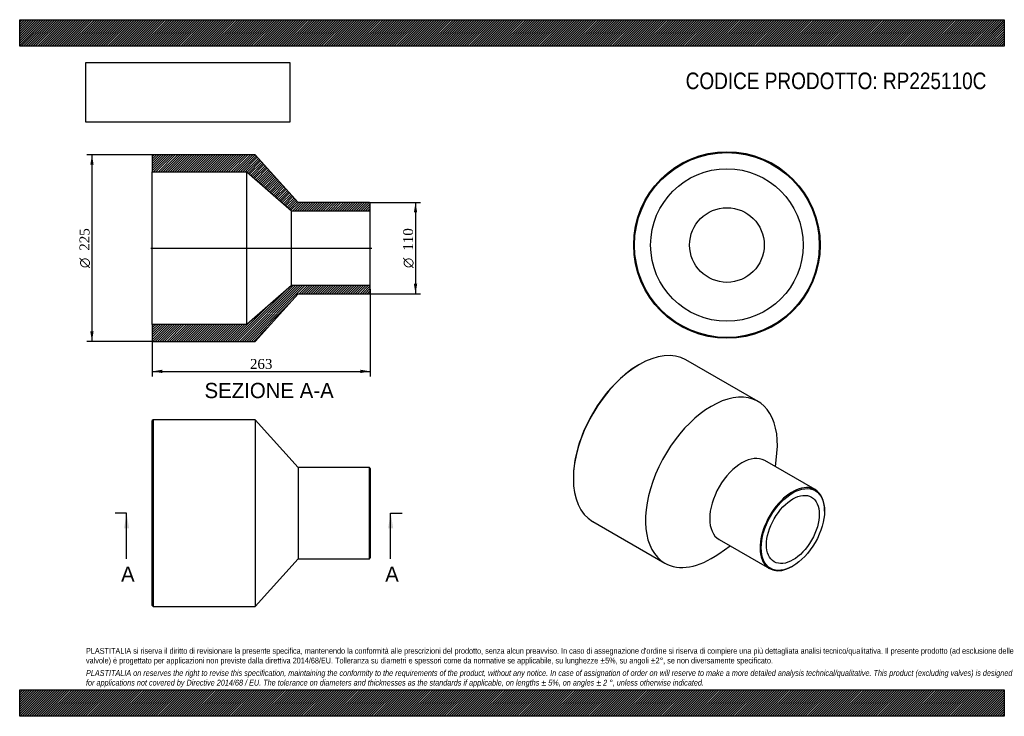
# Model space of a CAD drawing. Header units: millimetres. Extents: x 0 to 1188, y 0 to 840.
import ezdxf
from ezdxf.enums import TextEntityAlignment as Align
from ezdxf.lldxf.tags import DXFTag

# ---------------------------------------------------------------- set-up
doc = ezdxf.new("R2010")
doc.units = ezdxf.units.MM
doc.header["$LTSCALE"] = 4
for name, color, linetype in [('Default', 7, 'Continuous'), ('DV4_Default', 7, 'Continuous'), ('RP225110C', 7, 'Continuous')]:
    doc.layers.add(name, color=color, linetype=linetype)
doc.styles.add('SEACAD_Solid_Edge_ANSI', font='seans.ttf')
doc.styles.add('SEACAD_Solid_Edge_ANSI1_Symbols', font='semeca1.ttf')
doc.styles.add('SEACAD_Times_New_Roman', font='times.ttf')
tags = doc.linetypes.add('CENTER2', pattern=[28.575, 19.05, -3.175, 3.175, -3.175]).pattern_tags.tags
tags[10:11] = [DXFTag(74, 4), DXFTag(75, 0), DXFTag(340, '0'), DXFTag(46, 0.0), DXFTag(50, 0.0), DXFTag(44, 0.0), DXFTag(45, 0.0)]
tags[8:9] = [DXFTag(74, 4), DXFTag(75, 0), DXFTag(340, '0'), DXFTag(46, 0.0), DXFTag(50, 0.0), DXFTag(44, 0.0), DXFTag(45, 0.0)]
tags[6:7] = [DXFTag(74, 4), DXFTag(75, 0), DXFTag(340, '0'), DXFTag(46, 0.0), DXFTag(50, 0.0), DXFTag(44, 0.0), DXFTag(45, 0.0)]
tags[4:5] = [DXFTag(74, 4), DXFTag(75, 0), DXFTag(340, '0'), DXFTag(46, 0.0), DXFTag(50, 0.0), DXFTag(44, 0.0), DXFTag(45, 0.0)]
doc.dimstyles.new('ANSImm', dxfattribs={"dimtxt": 12, "dimasz": 12, "dimexe": 6, "dimexo": 0, "dimgap": 3, "dimtad": 1, "dimdsep": 46, "dimtxsty": 'SEACAD_Times_New_Roman', "dimblk1": '_SE_FILLED', "dimblk2": '_SE_FILLED', "dimsah": 1, "dimcen": 6, "dimazin": 0, "dimtfac": 0.85, "dimtdec": 3, "dimtofl": 0, "dimtmove": 0, "dimatfit": 3, "dimfxl": 1, "dimarcsym": 0})
picture_1 = doc.add_image_def('image1.jpg', size_in_pixel=(4302, 1260))

# ---------------------------------------------------------------- blocks, each defined once
blk = doc.blocks.new('SE')
at = {"layer": 'RP225110C', "color": 7, "linetype": 'Continuous'}
for p, q in [((161, 357.5), (160, 356.5)), ((160, 133.5), (160, 356.5)), ((161, 357.5), (161, 132.5)), ((284, 357.5), (161, 357.5)), ((284, 357.5), (284, 132.5)), ((336, 300), (284, 357.5)), ((336, 300), (336, 190)), ((422, 300), (336, 300)), ((422, 190), (422, 300)), ((423, 299), (422, 300)), ((423, 299), (423, 191)), ((422, 190), (423, 191)), ((284, 132.5), (336, 190)), ((336, 190), (422, 190)), ((160, 133.5), (161, 132.5)), ((161, 132.5), (284, 132.5))]:
    blk.add_line(p, q, dxfattribs=at)
blk = doc.blocks.new('SE1')
at = {"layer": 'RP225110C', "color": 7, "linetype": 'Continuous'}
for p, q in [((890.9, 379.5), (803.9, 429.7)), ((747.6, 424.1), (746.9, 423.7)), ((912.1, 300.8), (913.6, 317.4)), ((959.7, 273.3), (898.9, 308.5)), ((668.1, 287.2), (668.1, 286.3)), ((971.1, 247.3), (971.1, 248.2)), ((691.4, 234.8), (778.4, 184.6)), ((843.5, 195.9), (857.1, 205.5)), ((843.9, 213.2), (904.7, 178.1)), ((932.2, 180.8), (932.9, 181.2))]:
    blk.add_line(p, q, dxfattribs=at)
for centre, major_axis, start_param, end_param in [((747.6, 332.3), (-56.3, -97.4), 3.141593, 6.283185), ((746.9, 332.7), (55.8, 96.6), 0.785398, 2.356195), ((834.6, 282.1), (-56.3, -97.4), 2.24389, 6.283185), ((871.4, 260.8), (-27.5, -47.6), 3.141593, 6.283185), ((932.2, 225.7), (27.5, 47.6), 0, 3.926991), ((932.2, 225.7), (27.5, 47.6), 5.497787, 6.283185), ((834.6, 282.1), (-56.3, -97.4), 0, 0.897703)]:
    blk.add_ellipse(centre, major_axis=major_axis, ratio=0.57735, start_param=start_param, end_param=end_param, dxfattribs=at)
for major_axis in [(-27, -46.8), (-22.5, -39)]:
    blk.add_ellipse((932.9, 225.3), major_axis=major_axis, ratio=0.57735, dxfattribs=at)
blk = doc.blocks.new('SE2')
at = {"layer": 'RP225110C', "color": 7, "linetype": 'Continuous'}
for radius in [112.5, 111.5, 92, 45]:
    blk.add_circle((853.3, 568.3), radius, dxfattribs=at)
blk = doc.blocks.new('SE4')
at = {"color": 7, "linetype": 'Continuous', "style": 'SEACAD_Solid_Edge_ANSI'}
blk.add_text('A', height=18.4, dxfattribs=at).set_placement((122.3, 180.6), align=Align.TOP_LEFT)
blk = doc.blocks.new('SE5')
at = {"color": 7, "linetype": 'Continuous', "style": 'SEACAD_Solid_Edge_ANSI'}
blk.add_text('A', height=18.4, dxfattribs=at).set_placement((441, 180.6), align=Align.TOP_LEFT)
blk = doc.blocks.new('SEANNOT_GROUP')
at = {"linetype": 'Continuous'}
blk.add_hatch(color=7, dxfattribs=at).paths.add_polyline_path([(132, 226.6), (129, 245), (125.9, 226.6)])
at = {"color": 7, "linetype": 'Continuous'}
blk.add_lwpolyline([(129, 189.8), (129, 245)], dxfattribs=at)
blk = doc.blocks.new('SEANNOT_GROUP1')
at = {"linetype": 'Continuous'}
blk.add_hatch(color=7, dxfattribs=at).paths.add_polyline_path([(450.7, 226.6), (447.6, 245), (444.5, 226.6)])
at = {"color": 7, "linetype": 'Continuous'}
blk.add_lwpolyline([(447.6, 189.8), (447.6, 245)], dxfattribs=at)
blk = doc.blocks.new('SE3')
at = {"layer": 'Default', "color": 7, "linetype": 'CENTER2'}
for p, q in [((129, 245), (115.2, 245)), ((447.6, 245), (461.4, 245))]:
    blk.add_line(p, q, dxfattribs=at)
at = {"layer": 'Default', "color": 7, "linetype": 'CENTER2', "const_width": 0.0001}
blk.add_lwpolyline([(129, 245), (447.6, 245)], dxfattribs=at)
at = {"layer": 'Default'}
for name in ['SEANNOT_GROUP', 'SEANNOT_GROUP1', 'SE4', 'SE5']:
    blk.add_blockref(name, (0, 0), dxfattribs=at)
blk = doc.blocks.new('SE6')
at = {"layer": 'RP225110C', "linetype": 'Continuous'}
h = blk.add_hatch(dxfattribs=at)
h.set_pattern_fill('LINE', scale=0.62992, angle=45, style=0)
h.paths.add_polyline_path([(336, 619.6), (284, 677.1), (161, 677.1), (160, 676.1), (160, 656.6), (274, 656.6), (328, 609.6), (423, 609.6), (423, 618.6), (422, 619.6)])
h = blk.add_hatch(dxfattribs=at)
h.set_pattern_fill('LINE', scale=0.62992, angle=45, style=0)
h.paths.add_polyline_path([(284, 452.1), (336, 509.6), (422, 509.6), (423, 510.6), (423, 519.6), (328, 519.6), (274, 472.6), (160, 472.6), (160, 453.1), (161, 452.1)])
at = {"layer": 'DV4_Default', "color": 7, "linetype": 'CENTER2'}
blk.add_line((158.2, 564.6), (424.7, 564.6), dxfattribs=at)
at = {"layer": 'RP225110C', "color": 7, "linetype": 'Continuous'}
for p, q in [((160, 676.1), (161, 677.1)), ((160, 676.1), (160, 656.6)), ((284, 677.1), (161, 677.1)), ((336, 619.6), (284, 677.1)), ((160, 472.6), (160, 656.6)), ((160, 656.6), (274, 656.6)), ((274, 472.6), (274, 656.6)), ((274, 656.6), (328, 609.6)), ((422, 619.6), (336, 619.6)), ((422, 619.6), (423, 618.6)), ((423, 609.6), (423, 618.6)), ((328, 519.6), (328, 609.6)), ((328, 609.6), (423, 609.6)), ((423, 519.6), (423, 609.6)), ((328, 519.6), (274, 472.6)), ((423, 519.6), (328, 519.6)), ((423, 510.6), (423, 519.6)), ((284, 452.1), (336, 509.6)), ((336, 509.6), (422, 509.6)), ((423, 510.6), (422, 509.6)), ((274, 472.6), (160, 472.6)), ((160, 472.6), (160, 453.1)), ((161, 452.1), (160, 453.1)), ((161, 452.1), (284, 452.1))]:
    blk.add_line(p, q, dxfattribs=at)
blk = doc.blocks.new('GDimGGroup')
at = {"layer": 'Default', "linetype": 'Continuous'}
for points in [[(479.6, 607.6), (477.6, 619.6), (475.6, 607.6)], [(479.6, 521.6), (475.6, 521.6), (477.6, 509.6)]]:
    blk.add_hatch(color=7, dxfattribs=at).paths.add_polyline_path(points)
at = {"layer": 'Default', "color": 7, "linetype": 'Continuous'}
for p, q in [((422, 619.6), (483.6, 619.6)), ((477.6, 619.6), (477.6, 509.6)), ((422, 509.6), (483.6, 509.6))]:
    blk.add_line(p, q, dxfattribs=at)
for s, style, p in [('110', 'SEACAD_Times_New_Roman', (462.6, 561.4)), ('O', 'SEACAD_Solid_Edge_ANSI1_Symbols', (462.6, 540.5))]:
    blk.add_text(s, height=12, rotation=90, dxfattribs=dict(at, style=style)).set_placement(p, align=Align.TOP_LEFT)
blk = doc.blocks.new('DMBLK211')
at = {"layer": 'Default', "linetype": 'Continuous'}
for points in [[(172, 413.9), (172, 417.9), (160, 415.9)], [(411, 413.9), (423, 415.9), (411, 417.9)]]:
    blk.add_hatch(color=7, dxfattribs=at).paths.add_polyline_path(points)
at = {"layer": 'Default', "color": 7, "linetype": 'Continuous'}
for p, q in [((423, 515.1), (423, 409.9)), ((160, 462.9), (160, 409.9)), ((160, 415.9), (423, 415.9))]:
    blk.add_line(p, q, dxfattribs=at)
at = {"layer": 'Default', "color": 7, "linetype": 'Continuous', "style": 'SEACAD_Times_New_Roman'}
blk.add_text('263', height=12, dxfattribs=at).set_placement((277.8, 430.9), align=Align.TOP_LEFT)
blk = doc.blocks.new('_SE_FILLED')
at = {"color": 0}
blk.add_line((0, 0), (-1, 0), dxfattribs=at)
blk.add_solid([(0, 0), (-1, -0.1665), (-1, 0.1665), (0, 0)], dxfattribs=at)
blk = doc.blocks.new('GDimGGroup1')
at = {"layer": 'Default', "linetype": 'Continuous'}
for points in [[(85.2, 665.1), (89.2, 665.1), (87.2, 677.1)], [(85.2, 464.1), (87.2, 452.1), (89.2, 464.1)]]:
    blk.add_hatch(color=7, dxfattribs=at).paths.add_polyline_path(points)
at = {"layer": 'Default', "color": 7, "linetype": 'Continuous'}
for p, q in [((161, 677.1), (81.2, 677.1)), ((87.2, 677.1), (87.2, 452.1)), ((161, 452.1), (81.2, 452.1))]:
    blk.add_line(p, q, dxfattribs=at)
for s, style, p in [('225', 'SEACAD_Times_New_Roman', (72.2, 561.4)), ('O', 'SEACAD_Solid_Edge_ANSI1_Symbols', (72.2, 540.5))]:
    blk.add_text(s, height=12, rotation=90, dxfattribs=dict(at, style=style)).set_placement(p, align=Align.TOP_LEFT)

msp = doc.modelspace()

# ---------------------------------------------------------------- hatches: boundary and pattern name
at = {"layer": 'Default', "linetype": 'Continuous'}
h = msp.add_hatch(dxfattribs=at)
h.set_pattern_fill('LINE', scale=0.629921, angle=45, style=0)
h.paths.add_polyline_path([(1188, 808), (1188, 840), (0, 840), (0, 808)])
for points in [[(1188, 808), (1188, 840), (0, 840), (0, 808)], [(1188, 0), (1188, 32), (0, 32), (0, 0)]]:
    msp.add_hatch(color=7, dxfattribs=at).paths.add_polyline_path(points)
h = msp.add_hatch(dxfattribs=at)
h.set_pattern_fill('LINE', scale=0.629921, angle=45, style=0)
h.paths.add_polyline_path([(1188, 0), (1188, 32), (0, 32), (0, 0)])

# ---------------------------------------------------------------- linework, layer by layer
at = {"layer": 'Default', "color": 7, "linetype": 'Continuous'}
for p, q in [((0, 840), (1188, 840)), ((0, 808), (0, 840)), ((1188, 840), (1188, 808)), ((1188, 808), (0, 808)), ((0, 32), (1188, 32)), ((0, 0), (0, 32)), ((1188, 32), (1188, 0)), ((1188, 0), (0, 0))]:
    msp.add_line(p, q, dxfattribs=at)

# ---------------------------------------------------------------- block references
at = {"layer": 'Default'}
for name in ['SE2', 'GDimGGroup1', 'SE6', 'GDimGGroup', 'SE1', 'SE', 'SE3']:
    msp.add_blockref(name, (0, 0), dxfattribs=at)

# ---------------------------------------------------------------- texts
at = {"layer": 'Default', "color": 7, "linetype": 'Continuous', "style": 'SEACAD_Solid_Edge_ANSI'}
msp.add_text('SEZIONE A-A', height=18.4, dxfattribs=at).set_placement((223.019, 402.06), align=Align.TOP_LEFT)
at = {"layer": 'Default', "attachment_point": 1}
for s, insert, char_height, width in [('{\\fArial Narrow|b0||i0||c0|p34;\\C7;\\H20.;\\W1.;CODICE PRODOTTO: RP225110C}', (803.555, 776.254), 20, 364.05913), ("{\\fArial Narrow|b0||i0||c0|p34;\\C7;\\H7.;\\W1.;PLASTITALIA si riserva il diritto di revisionare la presente specifica, mantenendo la conformità alle prescrizioni del prodotto, senza alcun preavviso. In caso di assegnazione d'ordine si riserva di compiere una più dettagliata analisi tecnico/qualitativa. Il presente prodotto (ad esclusione delle \\P}{\\fArial Narrow|b0||i0||c0|p34;\\C7;\\H7.;\\W1.;valvole) è progettato per applicazioni non previste dalla direttiva 2014/68/EU. Tolleranza su diametri e spessori come da normative se applicabile, su lunghezze ±5%, su angoli ±2°, se non diversamente specificato.\\P}{\\fArial Narrow|b0||i0||c0|p34;\\C7;\\H2.;\\W1.;   \\P}{\\fArial Narrow|b0||i1||c0|p34;\\C7;\\H7.;\\W1.;PLASTITALIA on reserves the right to revise this specification, maintaining the conformity to the requirements of the product, without any notice. In case of assignation of order on will reserve to make a more detailed analysis technical/qualitative. This product (excluding valves) is designed \\P}{\\fArial Narrow|b0||i1||c0|p34;\\C7;\\H7.;\\W1.;for applications not covered by Directive 2014/68 / EU. The tolerance on diameters and thicknesses as the standards if applicable, on lengths ± 5%, on angles ± 2 °, unless otherwise indicated.\\P}", (80, 82.409), 7, 1028)]:
    msp.add_mtext(s, dxfattribs=dict(at, insert=insert, char_height=char_height, width=width))

# ---------------------------------------------------------------- dimensions: what is measured, and where the dimension line sits
at = {"layer": 'Default', "color": 7, "linetype": 'Continuous'}
dim = msp.add_linear_dim(base=(422.976, 415.889), p1=(159.976, 462.86), p2=(422.976, 515.11), text='\\A1;<>', dimstyle='ANSImm', dxfattribs=at)
dim.commit()
dim.dimension.update_dxf_attribs({"geometry": 'DMBLK211', "text_midpoint": (291.476, 415.889), "dimtype": 160})

# ---------------------------------------------------------------- pictures from other files: only their frames are drawn
image = msp.add_image(picture_1, insert=(80, 716.413), size_in_units=(245.829, 72))
image.dxf.flags = 7

doc.saveas('drawing.dxf')
